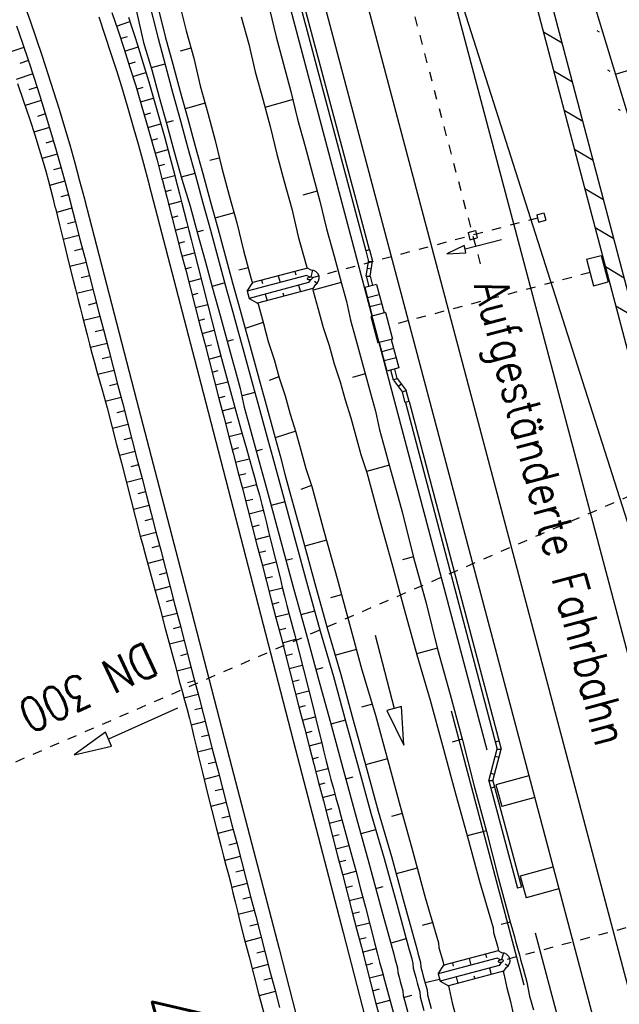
# Model space of a CAD drawing. Extents: x 447258 to 447844, y 441190 to 442763.
# Tile 55 of 123: x 447448 to 447480, y 441744 to 441796. Entities that reach past the tile are written whole.
import ezdxf

# ---------------------------------------------------------------- set-up
doc = ezdxf.new("R2010")
doc.units = 0
doc.header["$LTSCALE"] = 2
doc.header["$MEASUREMENT"] = 0
for name, pattern in [('ACAD_ISO03W100', [0.5, 0.25, -0.25]), ('ACAD_ISO10W100W', [0.5, 0.25, -0.25]), ('AUSGEZOGEN', [0]), ('STRICHLINIEX2', [0.5, 0.25, -0.25])]:
    doc.linetypes.add(name, pattern=pattern)
for name, color, linetype in [('207-GRENZL-BAB', 7, 'AUSGEZOGEN'), ('BOESCHG', 250, 'AUSGEZOGEN'), ('DB-Bahnachse', 7, 'CONTINUOUS'), ('DB-Bestand', 8, 'CONTINUOUS'), ('DB-Boeschungen', 15, 'CONTINUOUS'), ('DB-Gleisachsen', 7, 'CONTINUOUS'), ('DB-GRABEN', 15, 'AUSGEZOGEN'), ('DB-Ingenieurbauwerke', 15, 'CONTINUOUS'), ('DB-Kabelanlagen', 15, 'CONTINUOUS'), ('DB-LS-Wände', 15, 'CONTINUOUS'), ('DB-Wegboeschungen', 15, 'CONTINUOUS'), ('DB-Wege', 15, 'CONTINUOUS'), ('FBRTOP', 250, 'AUSGEZOGEN'), ('PFEILTOP', 200, 'AUSGEZOGEN'), ('Rinne', 200, 'CONTINUOUS')]:
    doc.layers.add(name, color=color, linetype=linetype)
doc.styles.add('ROMANS', font='romans.shx', dxfattribs={"width": 0.8})

msp = doc.modelspace()

# ---------------------------------------------------------------- hatches: boundary and pattern name
at = {"layer": 'PFEILTOP'}
h = msp.add_hatch(dxfattribs=at)
h.set_pattern_fill('_USER', color=256, scale=1.5, angle=45, style=0, pattern_type=0)
h.set_pattern_definition([(329.237, (447424.7137, 441994.7568), (0.7672323, 1.2889355), [])])
edge = h.paths.add_edge_path()
edge.add_line((447554.689, 441513.768), (447547.504, 441545.104))
edge.add_line((447547.504, 441545.104), (447537.107, 441587.415))
edge.add_line((447537.107, 441587.415), (447530.255, 441607.806))
edge.add_line((447530.255, 441607.806), (447521.935, 441632.16))
edge.add_line((447521.935, 441632.16), (447521.172, 441636.995))
edge.add_line((447521.172, 441636.995), (447519.605, 441643.372))
edge.add_line((447519.605, 441643.372), (447515.335, 441649.099))
edge.add_line((447515.335, 441649.099), (447507.515, 441678.184))
edge.add_line((447507.515, 441678.184), (447498.583, 441711.54))
edge.add_line((447498.583, 441711.54), (447488.289, 441750.317))
edge.add_line((447488.289, 441750.317), (447482.131, 441773.305))
edge.add_line((447482.131, 441773.305), (447471.266, 441814.433))
edge.add_line((447471.266, 441814.433), (447463.339, 441844.985))
edge.add_line((447463.339, 441844.985), (447457.856, 441865.942))
edge.add_line((447457.856, 441865.942), (447449.55, 441897.966))
edge.add_line((447449.55, 441897.966), (447433.166, 441961.446))
edge.add_line((447433.166, 441961.446), (447421.147, 442008.815))
edge.add_line((447421.147, 442008.815), (447419.891, 442013.788))
edge.add_line((447553.909, 441513.59), (447546.726, 441544.92))
edge.add_line((447546.726, 441544.92), (447536.339, 441587.191))
edge.add_line((447536.339, 441587.191), (447529.497, 441607.55))
edge.add_line((447529.497, 441607.55), (447521.155, 441631.966))
edge.add_line((447521.155, 441631.966), (447520.388, 441636.837))
edge.add_line((447520.388, 441636.837), (447518.867, 441643.024))
edge.add_line((447518.867, 441643.024), (447514.603, 441648.743))
edge.add_line((447514.603, 441648.743), (447506.743, 441677.976))
edge.add_line((447506.743, 441677.976), (447497.811, 441711.334))
edge.add_line((447497.811, 441711.334), (447487.517, 441750.111))
edge.add_line((447487.517, 441750.111), (447481.357, 441773.099))
edge.add_line((447481.357, 441773.099), (447470.492, 441814.231))
edge.add_line((447470.492, 441814.231), (447462.565, 441844.783))
edge.add_line((447462.565, 441844.783), (447457.082, 441865.74))
edge.add_line((447457.082, 441865.74), (447448.776, 441897.766))
edge.add_line((447448.776, 441897.766), (447432.39, 441961.248))
edge.add_line((447432.39, 441961.248), (447420.371, 442008.619))
edge.add_line((447420.371, 442008.619), (447419.067, 442013.783))

# ---------------------------------------------------------------- linework, layer by layer
at = {"layer": '207-GRENZL-BAB', "flags": 128}
msp.add_lwpolyline([(447493.832, 441725.814), (447469.349, 441802.561)], dxfattribs=at)
at = {"layer": 'BOESCHG'}
msp.add_line((447479.319, 441792.946), (447484.714, 441794.585), dxfattribs=at)
msp.add_lwpolyline([(447424.638, 442013.818), (447426.085, 442007.662), (447434.626, 441974.721), (447445.169, 441927.426), (447452.422, 441898.929), (447464.689, 441853.621), (447464.691, 441852.472), (447465.346, 441845.998), (447472.038, 441824.006), (447474.124, 441813.68), (447477.348, 441799.428), (447485.262, 441773.403), (447492.102, 441749.964), (447502.853, 441712.56), (447524.908, 441647.173), (447533.803, 441614.154), (447534.906, 441611.231)], dxfattribs=at)
msp.add_lwpolyline([(447437.454, 442013.898, 0.001777), (447439.043, 442004.927, 0.007779), (447453.577, 441931.116, 0.007471), (447471.048, 441854.752, 0.002832), (447481.942, 441811.277, 0.012461), (447484.72, 441801.475, 0.000038), (447488.695, 441788.673, 0.000002), (447491.941, 441778.223, 0.000011)], format="xyb", dxfattribs=at)
at = {"layer": 'DB-Bahnachse', "linetype": 'ACAD_ISO10W100W'}
msp.add_line((447456.163, 441843.336), (447472.258, 441782.569), dxfattribs=at)
at = {"layer": 'DB-Bestand', "linetype": 'STRICHLINIEX2'}
msp.add_line((447480.148, 441770.665), (447442.18, 441754.221), dxfattribs=at)
at = {"layer": 'DB-Bestand', "linetype": 'Continuous'}
for p, q in [((447456.145, 441759.41), (447452.5, 441757.764)), ((447452.335, 441758.128), (447450.677, 441756.941)), ((447452.5, 441757.764), (447452.335, 441758.128)), ((447450.677, 441756.941), (447452.665, 441757.399)), ((447452.665, 441757.399), (447452.5, 441757.764))]:
    msp.add_line(p, q, dxfattribs=at)
at = {"layer": 'DB-Boeschungen', "linetype": 'Continuous'}
for p, q in [((447461.016, 441796.385), (447461.363, 441794.925)), ((447459.521, 441795.976), (447459.916, 441794.529)), ((447461.363, 441794.925), (447461.759, 441793.478)), ((447459.916, 441794.529), (447460.264, 441793.069)), ((447461.759, 441793.478), (447462.155, 441792.032)), ((447460.264, 441793.069), (447460.66, 441791.623)), ((447462.155, 441792.032), (447462.503, 441790.572)), ((447460.66, 441791.623), (447461.056, 441790.176)), ((447462.274, 441791.598), (447460.779, 441791.189)), ((447461.056, 441790.176), (447461.403, 441788.716)), ((447462.503, 441790.572), (447462.898, 441789.125)), ((447462.898, 441789.125), (447463.294, 441787.678)), ((447461.403, 441788.716), (447461.799, 441787.269)), ((447463.294, 441787.678), (447463.69, 441786.231)), ((447461.799, 441787.269), (447462.195, 441785.822)), ((447463.545, 441786.762), (447462.773, 441786.551)), ((447463.69, 441786.231), (447464.038, 441784.771)), ((447462.195, 441785.822), (447462.543, 441784.362)), ((447464.038, 441784.771), (447464.434, 441783.324)), ((447462.543, 441784.362), (447462.939, 441782.915)), ((447462.939, 441782.915), (447463.003, 441782.68)), ((447464.434, 441783.324), (447464.83, 441781.877)), ((447464.816, 441781.926), (447463.321, 441781.517)), ((447464.83, 441781.877), (447465.093, 441780.913)), ((447463.299, 441781.6), (447463.335, 441781.468)), ((447463.335, 441781.468), (447463.598, 441780.504)), ((447465.093, 441780.913), (447465.309, 441779.935)), ((447463.598, 441780.504), (447463.862, 441779.539)), ((447465.309, 441779.935), (447465.573, 441778.971)), ((447463.862, 441779.539), (447464.174, 441778.588)), ((447465.573, 441778.971), (447465.837, 441778.006)), ((447464.174, 441778.588), (447464.438, 441777.623)), ((447464.438, 441777.623), (447464.75, 441776.672)), ((447465.837, 441778.006), (447466.101, 441777.042)), ((447464.75, 441776.672), (447465.014, 441775.708)), ((447466.088, 441777.09), (447465.412, 441776.905)), ((447466.101, 441777.042), (447466.365, 441776.077)), ((447466.365, 441776.077), (447466.629, 441775.112)), ((447465.014, 441775.708), (447465.327, 441774.756)), ((447466.629, 441775.112), (447466.844, 441774.135)), ((447465.327, 441774.756), (447465.59, 441773.792)), ((447466.844, 441774.135), (447467.108, 441773.17)), ((447465.59, 441773.792), (447465.854, 441772.827)), ((447467.108, 441773.17), (447467.372, 441772.206)), ((447465.854, 441772.827), (447466.166, 441771.876)), ((447467.359, 441772.254), (447466.153, 441771.924)), ((447467.372, 441772.206), (447468.032, 441769.794)), ((447466.166, 441771.876), (447466.826, 441769.464)), ((447466.826, 441769.464), (447467.486, 441767.053)), ((447468.032, 441769.794), (447468.643, 441767.37)), ((447468.63, 441767.418), (447468.052, 441767.26)), ((447468.643, 441767.37), (447469.303, 441764.958)), ((447467.486, 441767.053), (447468.146, 441764.642)), ((447468.146, 441764.642), (447468.806, 441762.23)), ((447469.303, 441764.958), (447469.915, 441762.534)), ((447469.902, 441762.582), (447468.792, 441762.278)), ((447469.915, 441762.534), (447470.575, 441760.122)), ((447468.806, 441762.23), (447469.514, 441759.832)), ((447470.575, 441760.122), (447471.234, 441757.711)), ((447469.514, 441759.832), (447470.173, 441757.421)), ((447470.173, 441757.421), (447470.833, 441755.009)), ((447471.221, 441757.759), (447470.691, 441757.614)), ((447471.234, 441757.711), (447471.846, 441755.286)), ((447471.846, 441755.286), (447472.506, 441752.875)), ((447470.833, 441755.009), (447471.493, 441752.598)), ((447472.492, 441752.923), (447471.48, 441752.646)), ((447472.506, 441752.875), (447473.117, 441750.451)), ((447471.493, 441752.598), (447472.153, 441750.187)), ((447472.153, 441750.187), (447472.861, 441747.788)), ((447473.117, 441750.451), (447473.777, 441748.039)), ((447473.764, 441748.087), (447473.281, 441747.955)), ((447473.777, 441748.039), (447473.843, 441747.798)), ((447472.861, 441747.788), (447472.878, 441747.534)), ((447472.878, 441747.534), (447472.944, 441747.293)), ((447473.843, 441747.798), (447473.909, 441747.557)), ((447473.909, 441747.557), (447473.975, 441747.316)), ((447472.944, 441747.293), (447473.01, 441747.052)), ((447473.01, 441747.052), (447473.076, 441746.811)), ((447473.975, 441747.316), (447474.041, 441747.075)), ((447474.041, 441747.075), (447474.107, 441746.833)), ((447473.076, 441746.811), (447473.142, 441746.57)), ((447473.142, 441746.57), (447473.148, 441746.55)), ((447474.107, 441746.833), (447474.173, 441746.592)), ((447474.173, 441746.592), (447474.239, 441746.351)), ((447474.239, 441746.351), (447474.305, 441746.11)), ((447474.305, 441746.11), (447474.371, 441745.869)), ((447474.371, 441745.869), (447474.437, 441745.628)), ((447473.389, 441745.479), (447473.424, 441745.351)), ((447473.424, 441745.351), (447473.574, 441744.614)), ((447474.437, 441745.628), (447474.635, 441744.904)), ((447474.635, 441744.904), (447474.784, 441744.168)), ((447473.574, 441744.614), (447473.772, 441743.891)), ((447473.772, 441743.891), (447473.921, 441743.154)), ((447474.784, 441744.168), (447474.982, 441743.444))]:
    msp.add_line(p, q, dxfattribs=at)
at = {"layer": 'DB-Gleisachsen', "linetype": 'Continuous'}
for p, q in [((447461.451, 441832.123), (447486.92, 441736.038)), ((447457.101, 441830.97), (447482.57, 441734.885))]:
    msp.add_line(p, q, dxfattribs=at)
at = {"layer": 'DB-GRABEN', "linetype": 'Continuous'}
for p, q in [((447456.068, 441797.416), (447456.614, 441795.233)), ((447454.573, 441797.007), (447455.119, 441794.824)), ((447454.959, 441797.113), (447455.505, 441794.929)), ((447453.85, 441796.809), (447454.347, 441794.613)), ((447455.119, 441794.824), (447455.515, 441793.377)), ((447455.505, 441794.929), (447455.9, 441793.482)), ((447456.614, 441795.233), (447457.01, 441793.786)), ((447454.347, 441794.613), (447454.791, 441793.179)), ((447456.864, 441794.316), (447456.286, 441794.158)), ((447457.01, 441793.786), (447457.357, 441792.326)), ((447455.488, 441793.473), (447454.765, 441793.275)), ((447455.515, 441793.377), (447455.91, 441791.93)), ((447455.9, 441793.482), (447456.296, 441792.036)), ((447454.791, 441793.179), (447455.187, 441791.732)), ((447457.357, 441792.326), (447457.753, 441790.879)), ((447455.187, 441791.732), (447455.583, 441790.285)), ((447455.91, 441791.93), (447456.306, 441790.483)), ((447456.296, 441792.036), (447456.692, 441790.589)), ((447457.608, 441791.41), (447456.547, 441791.119)), ((447457.753, 441790.879), (447458.149, 441789.432)), ((447455.556, 441790.382), (447455.942, 441790.487)), ((447455.583, 441790.285), (447455.979, 441788.838)), ((447456.306, 441790.483), (447456.702, 441789.036)), ((447456.692, 441790.589), (447457.088, 441789.142)), ((447457.088, 441789.142), (447457.484, 441787.695)), ((447458.149, 441789.432), (447458.497, 441787.972)), ((447455.979, 441788.838), (447456.375, 441787.392)), ((447456.702, 441789.036), (447457.098, 441787.59)), ((447458.351, 441788.503), (447457.869, 441788.371)), ((447457.072, 441787.686), (447456.348, 441787.488)), ((447457.098, 441787.59), (447457.494, 441786.143)), ((447457.484, 441787.695), (447457.88, 441786.248)), ((447458.497, 441787.972), (447458.892, 441786.525)), ((447456.375, 441787.392), (447456.819, 441785.958)), ((447458.892, 441786.525), (447459.288, 441785.079)), ((447456.819, 441785.958), (447457.215, 441784.511)), ((447457.494, 441786.143), (447457.89, 441784.696)), ((447457.88, 441786.248), (447458.276, 441784.801)), ((447459.143, 441785.609), (447458.13, 441785.332)), ((447459.288, 441785.079), (447459.636, 441783.619)), ((447457.188, 441784.608), (447457.526, 441784.7)), ((447457.215, 441784.511), (447457.61, 441783.064)), ((447457.89, 441784.696), (447458.286, 441783.249)), ((447458.276, 441784.801), (447458.671, 441783.355)), ((447458.671, 441783.355), (447459.067, 441781.908)), ((447459.636, 441783.619), (447460.032, 441782.172)), ((447457.61, 441783.064), (447458.006, 441781.618)), ((447458.286, 441783.249), (447458.681, 441781.802)), ((447459.887, 441782.702), (447459.404, 441782.57)), ((447463.02, 441782.685), (447460.142, 441781.922)), ((447462.357, 441782.509), (447462.404, 441782.335)), ((447463.216, 441782.581), (447463.02, 441782.685)), ((447463.302, 441782.571), (447463.199, 441782.223)), ((447458.655, 441781.899), (447457.98, 441781.714)), ((447458.681, 441781.802), (447459.077, 441780.355)), ((447459.067, 441781.908), (447459.463, 441780.461)), ((447462.976, 441782.301), (447459.841, 441781.47)), ((447459.841, 441781.47), (447460.137, 441781.921)), ((447463.082, 441781.915), (447459.947, 441781.084)), ((447460.032, 441782.172), (447460.111, 441781.881)), ((447460.597, 441782.042), (447460.644, 441781.869)), ((447461.482, 441782.277), (447461.577, 441781.93)), ((447463.14, 441782.215), (447462.976, 441782.301)), ((447463.18, 441782.07), (447463.082, 441781.915)), ((447463.43, 441781.792), (447463.311, 441781.603)), ((447463.392, 441781.993), (447463.541, 441781.889)), ((447458.006, 441781.618), (447458.402, 441780.171)), ((447459.841, 441781.47), (447459.947, 441781.084)), ((447463.311, 441781.603), (447460.39, 441780.829)), ((447460.797, 441781.309), (447460.892, 441780.962)), ((447461.73, 441781.37), (447461.777, 441781.197)), ((447462.557, 441781.776), (447462.652, 441781.429)), ((447459.947, 441781.084), (447460.39, 441780.829)), ((447460.399, 441780.831), (447460.428, 441780.725)), ((447459.077, 441780.355), (447459.341, 441779.391)), ((447459.463, 441780.461), (447459.727, 441779.496)), ((447460.428, 441780.725), (447460.692, 441779.76)), ((447458.402, 441780.171), (447458.666, 441779.206)), ((447460.678, 441779.809), (447459.727, 441779.496)), ((447460.692, 441779.76), (447460.955, 441778.796)), ((447458.666, 441779.206), (447458.93, 441778.242)), ((447459.341, 441779.391), (447459.605, 441778.426)), ((447459.727, 441779.496), (447459.991, 441778.532)), ((447458.772, 441778.82), (447459.109, 441778.913)), ((447460.955, 441778.796), (447461.268, 441777.844)), ((447458.93, 441778.242), (447459.194, 441777.277)), ((447459.605, 441778.426), (447459.869, 441777.462)), ((447459.991, 441778.532), (447460.255, 441777.567)), ((447461.268, 441777.844), (447461.532, 441776.88)), ((447459.194, 441777.277), (447459.458, 441776.313)), ((447459.869, 441777.462), (447460.133, 441776.497)), ((447460.255, 441777.567), (447460.519, 441776.603)), ((447460.519, 441776.603), (447460.783, 441775.638)), ((447461.518, 441776.928), (447461.001, 441776.735)), ((447461.532, 441776.88), (447461.844, 441775.929)), ((447459.458, 441776.313), (447459.673, 441775.335)), ((447460.238, 441776.111), (447459.563, 441775.927)), ((447460.133, 441776.497), (447460.397, 441775.533)), ((447460.783, 441775.638), (447461.047, 441774.674)), ((447461.844, 441775.929), (447462.108, 441774.964)), ((447459.673, 441775.335), (447459.937, 441774.37)), ((447460.397, 441775.533), (447460.661, 441774.568)), ((447460.661, 441774.568), (447460.925, 441773.604)), ((447461.047, 441774.674), (447461.31, 441773.709)), ((447462.108, 441774.964), (447462.42, 441774.013)), ((447459.937, 441774.37), (447460.201, 441773.406)), ((447462.358, 441774.048), (447461.31, 441773.709)), ((447462.42, 441774.013), (447462.684, 441773.048)), ((447460.925, 441773.604), (447461.189, 441772.639)), ((447461.31, 441773.709), (447461.574, 441772.745)), ((447460.201, 441773.406), (447460.465, 441772.441)), ((447460.307, 441773.02), (447460.644, 441773.112)), ((447462.684, 441773.048), (447462.948, 441772.084)), ((447460.465, 441772.441), (447460.729, 441771.477)), ((447461.189, 441772.639), (447461.452, 441771.675)), ((447461.574, 441772.745), (447461.838, 441771.78)), ((447462.948, 441772.084), (447463.26, 441771.132)), ((447460.729, 441771.477), (447460.993, 441770.512)), ((447461.452, 441771.675), (447461.716, 441770.71)), ((447461.838, 441771.78), (447462.102, 441770.816)), ((447463.246, 441771.18), (447462.681, 441770.974)), ((447463.26, 441771.132), (447463.919, 441768.721)), ((447460.993, 441770.512), (447461.653, 441768.101)), ((447461.716, 441770.71), (447462.376, 441768.299)), ((447462.102, 441770.816), (447462.762, 441768.404)), ((447461.822, 441770.324), (447461.099, 441770.126)), ((447462.376, 441768.299), (447463.036, 441765.887)), ((447462.762, 441768.404), (447463.422, 441765.993)), ((447464.038, 441768.287), (447462.881, 441767.97)), ((447463.919, 441768.721), (447464.592, 441766.261)), ((447461.653, 441768.101), (447462.312, 441765.689)), ((447461.89, 441767.233), (447462.228, 441767.325)), ((447464.592, 441766.261), (447465.252, 441763.85)), ((447462.312, 441765.689), (447462.972, 441763.278)), ((447463.036, 441765.887), (447463.696, 441763.476)), ((447463.422, 441765.993), (447464.081, 441763.581)), ((447464.83, 441765.393), (447464.251, 441765.235)), ((447463.405, 441764.537), (447462.682, 441764.339)), ((447464.081, 441763.581), (447464.789, 441761.183)), ((447465.252, 441763.85), (447465.912, 441761.439)), ((447462.972, 441763.278), (447463.632, 441760.867)), ((447463.696, 441763.476), (447464.404, 441761.078)), ((447466.61, 441763.259), (447467.619, 441759.388)), ((447465.622, 441762.5), (447464.464, 441762.183)), ((447463.474, 441761.445), (447463.86, 441761.551)), ((447464.404, 441761.078), (447465.063, 441758.666)), ((447464.789, 441761.183), (447465.449, 441758.772)), ((447465.912, 441761.439), (447466.62, 441759.04)), ((447463.632, 441760.867), (447464.292, 441758.455)), ((447466.462, 441759.619), (447465.883, 441759.461)), ((447468.006, 441759.489), (447467.619, 441759.388)), ((447468.124, 441757.453), (447468.006, 441759.489)), ((447466.62, 441759.04), (447467.28, 441756.629)), ((447467.619, 441759.388), (447467.232, 441759.287)), ((447467.232, 441759.287), (447468.124, 441757.453)), ((447465.037, 441758.763), (447464.265, 441758.552)), ((447464.292, 441758.455), (447464.952, 441756.044)), ((447465.063, 441758.666), (447465.723, 441756.255)), ((447465.449, 441758.772), (447466.109, 441756.361)), ((447467.253, 441756.725), (447466.096, 441756.409)), ((447466.109, 441756.361), (447466.769, 441753.949)), ((447467.28, 441756.629), (447467.939, 441754.218)), ((447464.952, 441756.044), (447465.611, 441753.632)), ((447465.057, 441755.658), (447465.443, 441755.764)), ((447465.723, 441756.255), (447466.383, 441753.844)), ((447467.939, 441754.218), (447468.599, 441751.806)), ((447466.383, 441753.844), (447467.091, 441751.445)), ((447466.769, 441753.949), (447467.477, 441751.551)), ((447468.045, 441753.832), (447467.466, 441753.673)), ((447465.611, 441753.632), (447466.271, 441751.221)), ((447466.62, 441752.975), (447465.849, 441752.764)), ((447468.599, 441751.806), (447469.259, 441749.395)), ((447466.271, 441751.221), (447466.931, 441748.81)), ((447467.091, 441751.445), (447467.751, 441749.034)), ((447467.477, 441751.551), (447468.15, 441749.091)), ((447468.837, 441750.938), (447467.727, 441750.635)), ((447466.641, 441749.871), (447467.026, 441749.976)), ((447467.751, 441749.034), (447468.411, 441746.623)), ((447468.15, 441749.091), (447468.81, 441746.68)), ((447469.259, 441749.395), (447469.967, 441746.997)), ((447466.931, 441748.81), (447467.591, 441746.398)), ((447469.677, 441748.058), (447469.098, 441747.899)), ((447468.252, 441747.201), (447467.432, 441746.977)), ((447469.967, 441746.997), (447469.985, 441746.742)), ((447467.591, 441746.398), (447467.657, 441746.157)), ((447468.411, 441746.623), (447468.476, 441746.382)), ((447468.476, 441746.382), (447468.542, 441746.14)), ((447468.81, 441746.68), (447468.875, 441746.439)), ((447468.875, 441746.439), (447468.941, 441746.198)), ((447469.985, 441746.742), (447470.051, 441746.501)), ((447470.051, 441746.501), (447470.117, 441746.26)), ((447473.117, 441746.566), (447470.239, 441745.803)), ((447472.454, 441746.39), (447472.501, 441746.217)), ((447473.313, 441746.463), (447473.117, 441746.566)), ((447473.399, 441746.452), (447473.296, 441746.104)), ((447467.657, 441746.157), (447467.723, 441745.916)), ((447467.723, 441745.916), (447467.789, 441745.675)), ((447468.542, 441746.14), (447468.608, 441745.899)), ((447468.608, 441745.899), (447468.626, 441745.645)), ((447468.941, 441746.198), (447469.007, 441745.957)), ((447469.007, 441745.957), (447469.025, 441745.702)), ((447473.073, 441746.182), (447469.938, 441745.351)), ((447470.117, 441746.26), (447470.183, 441746.019)), ((447470.183, 441746.019), (447470.249, 441745.778)), ((447470.694, 441745.924), (447470.741, 441745.75)), ((447471.579, 441746.158), (447471.674, 441745.811)), ((447473.237, 441746.096), (447473.073, 441746.182)), ((447473.276, 441745.951), (447473.179, 441745.796)), ((447473.489, 441745.875), (447473.638, 441745.77)), ((447467.789, 441745.675), (447467.806, 441745.421)), ((447467.806, 441745.421), (447467.872, 441745.179)), ((447468.626, 441745.645), (447468.692, 441745.404)), ((447468.692, 441745.404), (447468.758, 441745.163)), ((447469.025, 441745.702), (447469.091, 441745.461)), ((447469.091, 441745.461), (447469.157, 441745.22)), ((447469.938, 441745.351), (447470.234, 441745.802)), ((447469.938, 441745.351), (447470.044, 441744.965)), ((447473.179, 441745.796), (447470.044, 441744.965)), ((447473.408, 441745.485), (447470.487, 441744.71)), ((447472.654, 441745.657), (447472.749, 441745.31)), ((447473.527, 441745.674), (447473.408, 441745.485)), ((447467.872, 441745.179), (447467.938, 441744.938)), ((447467.938, 441744.938), (447468.004, 441744.697)), ((447468.758, 441745.163), (447468.837, 441744.873)), ((447468.837, 441744.873), (447468.903, 441744.632)), ((447469.157, 441745.22), (447469.223, 441744.979)), ((447469.223, 441744.979), (447469.289, 441744.738)), ((447470.018, 441745.057), (447469.25, 441744.882)), ((447470.044, 441744.965), (447470.487, 441744.71)), ((447470.894, 441745.191), (447470.989, 441744.843)), ((447471.827, 441745.252), (447471.874, 441745.078)), ((447468.004, 441744.697), (447468.07, 441744.456)), ((447468.07, 441744.456), (447468.088, 441744.202)), ((447468.903, 441744.632), (447468.969, 441744.391)), ((447468.969, 441744.391), (447468.987, 441744.137)), ((447469.289, 441744.738), (447469.355, 441744.497)), ((447469.355, 441744.497), (447469.373, 441744.242)), ((447470.489, 441744.711), (447470.53, 441744.559)), ((447470.53, 441744.559), (447470.68, 441743.822)), ((447468.088, 441744.202), (447468.154, 441743.961)), ((447468.114, 441744.105), (447468.548, 441744.224)), ((447468.154, 441743.961), (447468.352, 441743.237)), ((447468.987, 441744.137), (447469.185, 441743.413)), ((447469.373, 441744.242), (447469.571, 441743.519)), ((447470.68, 441743.822), (447470.878, 441743.099))]:
    msp.add_line(p, q, dxfattribs=at)
for centre in [(447463.16, 441782.142), (447473.257, 441746.024)]:
    msp.add_ellipse(centre, major_axis=(0.477, 0.131), ratio=0.878803, start_param=-1.223517, end_param=1.219229, dxfattribs=at)
at = {"layer": 'DB-Ingenieurbauwerke', "linetype": 'Continuous'}
for p, q in [((447454.334, 441832.823), (447480.11, 441735.578)), ((447475.155, 441785.502), (447475.542, 441785.602)), ((447475.155, 441785.502), (447475.255, 441785.115)), ((447475.542, 441785.602), (447475.642, 441785.214)), ((447475.255, 441785.115), (447475.642, 441785.214)), ((447471.523, 441784.568), (447471.911, 441784.667)), ((447471.523, 441784.568), (447471.623, 441784.18)), ((447471.911, 441784.667), (447472.01, 441784.28)), ((447471.315, 441783.878), (447470.395, 441783.437)), ((447471.364, 441783.684), (447471.315, 441783.878)), ((447473.302, 441784.179), (447471.364, 441783.684)), ((447471.623, 441784.18), (447472.01, 441784.28)), ((447470.395, 441783.437), (447471.414, 441783.491)), ((447471.414, 441783.491), (447471.364, 441783.684)), ((447474.737, 441755.83), (447473.001, 441755.355)), ((447473.001, 441755.355), (447473.318, 441754.198)), ((447475.054, 441754.673), (447473.318, 441754.198)), ((447476.017, 441750.997), (447474.281, 441750.522)), ((447474.281, 441750.522), (447474.598, 441749.365)), ((447476.334, 441749.84), (447474.598, 441749.365))]:
    msp.add_line(p, q, dxfattribs=at)
at = {"layer": 'DB-Ingenieurbauwerke', "linetype": 'ACAD_ISO03W100'}
for p, q in [((447475.198, 441785.333), (447463.29, 441782.177)), ((447486.643, 441749.572), (447473.387, 441746.058))]:
    msp.add_line(p, q, dxfattribs=at)
at = {"layer": 'DB-Ingenieurbauwerke', "linetype": 'Continuous'}
msp.add_ellipse((447463.16, 441782.142), major_axis=(0.13, 0.035), ratio=0.555556, dxfattribs=at)
msp.add_ellipse((447473.257, 441746.024), major_axis=(0.13, 0.035), ratio=0.555556, start_param=0, end_param=6.283185, dxfattribs=at)
at = {"layer": 'DB-Kabelanlagen', "linetype": 'Continuous'}
for p, q in [((447459.404, 441808.71), (447466.111, 441783.592)), ((447466.314, 441783.645), (447459.599, 441808.823)), ((447466.314, 441783.645), (447466.111, 441783.592)), ((447466.111, 441783.592), (447466.257, 441783.042)), ((447466.314, 441783.645), (447466.472, 441783.052)), ((447477.794, 441783.151), (447478.567, 441783.356)), ((447478.567, 441783.356), (447478.939, 441781.954)), ((447466.125, 441782.252), (447466.257, 441783.042)), ((447466.257, 441783.042), (447466.472, 441783.052)), ((447466.34, 441782.262), (447466.472, 441783.052)), ((447477.794, 441783.151), (447478.165, 441781.749)), ((447466.402, 441782.635), (447466.195, 441782.669)), ((447466.685, 441781.819), (447466.056, 441781.653)), ((447466.125, 441782.252), (447466.34, 441782.262)), ((447466.125, 441782.252), (447466.269, 441781.709)), ((447466.34, 441782.262), (447466.472, 441781.763)), ((447466.685, 441781.819), (447467.084, 441780.311)), ((447478.165, 441781.749), (447478.939, 441781.954)), ((447466.056, 441781.653), (447466.456, 441780.145)), ((447466.828, 441781.278), (447466.2, 441781.111)), ((447466.956, 441780.795), (447466.328, 441780.628)), ((447467.157, 441780.331), (447466.384, 441780.126)), ((447467.157, 441780.331), (447467.528, 441778.929)), ((447466.384, 441780.126), (447466.755, 441778.724)), ((447467.528, 441778.929), (447466.755, 441778.724)), ((447466.828, 441778.743), (447467.228, 441777.235)), ((447467.456, 441778.91), (447467.856, 441777.402)), ((447467.584, 441778.427), (447466.956, 441778.26)), ((447467.712, 441777.943), (447467.084, 441777.777)), ((447467.856, 441777.402), (447467.228, 441777.235)), ((447467.583, 441776.753), (447467.44, 441777.292)), ((447467.776, 441776.846), (447467.643, 441777.346)), ((447467.776, 441776.846), (447467.583, 441776.753)), ((447467.583, 441776.753), (447468.056, 441776.119)), ((447467.776, 441776.846), (447468.249, 441776.212)), ((447468, 441776.546), (447467.832, 441776.42)), ((447468.249, 441776.212), (447468.056, 441776.119)), ((447468.202, 441775.57), (447468.056, 441776.119)), ((447468.405, 441775.624), (447468.249, 441776.212)), ((447468.404, 441775.624), (447468.201, 441775.57)), ((447468.206, 441775.572), (447473.064, 441757.243)), ((447468.409, 441775.625), (447473.281, 441757.244)), ((447472.962, 441757.629), (447473.159, 441757.683)), ((447472.622, 441755.565), (447473.063, 441757.248)), ((447472.839, 441755.566), (447473.279, 441757.244)), ((447472.961, 441756.86), (447473.165, 441756.807)), ((447473.062, 441757.243), (447473.279, 441757.244)), ((447472.927, 441755.902), (447472.724, 441755.955)), ((447472.839, 441755.566), (447472.622, 441755.565)), ((447472.622, 441755.565), (447474.142, 441749.879)), ((447472.931, 441755.232), (447472.728, 441755.177)), ((447472.839, 441755.566), (447474.344, 441749.933)), ((447474.344, 441749.933), (447474.142, 441749.879))]:
    msp.add_line(p, q, dxfattribs=at)
at = {"layer": 'DB-Kabelanlagen', "linetype": 'STRICHLINIEX2'}
msp.add_line((447477.98, 441782.45), (447467.332, 441779.628), dxfattribs=at)
at = {"layer": 'DB-LS-Wände', "linetype": 'Continuous'}
for p, q in [((447461.13, 441800.158), (447472.519, 441757.193)), ((447470.624, 441759.267), (447474.468, 441744.767)), ((447475.081, 441747.527), (447478.703, 441733.86))]:
    msp.add_line(p, q, dxfattribs=at)
at = {"layer": 'DB-Wegboeschungen', "linetype": 'Continuous'}
for p, q in [((447452.681, 441796.204), (447453.007, 441795.237)), ((447453.557, 441795.961), (447453.719, 441795.474)), ((447447.629, 441795.51), (447447.95, 441794.585)), ((447452.921, 441795.492), (447453.634, 441795.732)), ((447453.719, 441795.474), (447453.877, 441794.985)), ((447453.007, 441795.237), (447453.326, 441794.267)), ((447453.142, 441794.825), (447453.498, 441794.943)), ((447453.877, 441794.985), (447454.032, 441794.496)), ((447448.025, 441794.364), (447447.114, 441794.055)), ((447447.95, 441794.585), (447448.263, 441793.657)), ((447453.361, 441794.157), (447454.066, 441794.387)), ((447454.032, 441794.496), (447454.335, 441793.514)), ((447453.326, 441794.267), (447453.636, 441793.294)), ((447448.262, 441793.663), (447447.815, 441793.513)), ((447448.263, 441793.657), (447448.569, 441792.727)), ((447453.574, 441793.488), (447453.924, 441793.6)), ((447453.636, 441793.294), (447453.938, 441792.319)), ((447454.335, 441793.514), (447454.633, 441792.531)), ((447448.493, 441792.959), (447447.613, 441792.67)), ((447453.783, 441792.819), (447454.481, 441793.035)), ((447447.692, 441792.443), (447448.006, 441791.524)), ((447448.72, 441792.253), (447448.286, 441792.114)), ((447448.569, 441792.727), (447448.867, 441791.794)), ((447453.938, 441792.319), (447454.232, 441791.342)), ((447453.99, 441792.149), (447454.337, 441792.253)), ((447454.633, 441792.531), (447454.923, 441791.546)), ((447448.867, 441791.794), (447449.156, 441790.859)), ((447448.006, 441791.524), (447448.312, 441790.601)), ((447448.944, 441791.545), (447448.087, 441791.281)), ((447454.192, 441791.476), (447454.884, 441791.679)), ((447454.232, 441791.342), (447454.518, 441790.362)), ((447454.923, 441791.546), (447455.205, 441790.559)), ((447449.163, 441790.838), (447448.741, 441790.71)), ((447449.156, 441790.859), (447449.438, 441789.921)), ((447454.39, 441790.802), (447454.735, 441790.901)), ((447448.312, 441790.601), (447448.611, 441789.676)), ((447449.376, 441790.129), (447448.545, 441789.881)), ((447454.518, 441790.362), (447454.796, 441789.38)), ((447454.585, 441790.127), (447455.272, 441790.321)), ((447455.205, 441790.559), (447455.48, 441789.57)), ((447448.611, 441789.676), (447448.757, 441789.212)), ((447449.438, 441789.921), (447449.713, 441788.981)), ((447448.757, 441789.212), (447448.901, 441788.748)), ((447449.585, 441789.419), (447449.176, 441789.299)), ((447454.776, 441789.451), (447455.118, 441789.545)), ((447454.796, 441789.38), (447455.066, 441788.395)), ((447455.48, 441789.57), (447455.746, 441788.578)), ((447448.901, 441788.748), (447449.045, 441788.284)), ((447449.791, 441788.706), (447448.985, 441788.478)), ((447449.713, 441788.981), (447449.979, 441788.039)), ((447454.963, 441788.773), (447455.645, 441788.958)), ((447455.746, 441788.578), (447456.005, 441787.585)), ((447449.045, 441788.284), (447449.182, 441787.817)), ((447455.066, 441788.395), (447455.327, 441787.408)), ((447455.146, 441788.095), (447455.486, 441788.185)), ((447449.182, 441787.817), (447449.308, 441787.348)), ((447449.992, 441787.994), (447449.593, 441787.883)), ((447449.979, 441788.039), (447450.238, 441787.095)), ((447455.325, 441787.415), (447456.003, 441787.592)), ((447456.005, 441787.585), (447456.028, 441787.494)), ((447449.308, 441787.348), (447449.429, 441786.877)), ((447450.188, 441787.278), (447449.382, 441787.063)), ((447450.238, 441787.095), (447450.488, 441786.148)), ((447455.327, 441787.408), (447455.35, 441787.318)), ((447455.35, 441787.318), (447455.579, 441786.438)), ((447456.028, 441787.494), (447456.252, 441786.613)), ((447449.429, 441786.877), (447449.549, 441786.406)), ((447450.38, 441786.563), (447449.971, 441786.456)), ((447455.502, 441786.734), (447455.84, 441786.821)), ((447456.252, 441786.613), (447456.375, 441786.129)), ((447449.549, 441786.406), (447449.668, 441785.935)), ((447450.488, 441786.148), (447450.511, 441786.062)), ((447450.511, 441786.062), (447450.739, 441785.182)), ((447455.579, 441786.438), (447455.83, 441785.471)), ((447455.679, 441786.052), (447456.35, 441786.226)), ((447456.375, 441786.129), (447456.499, 441785.644)), ((447449.668, 441785.935), (447449.689, 441785.849)), ((447449.689, 441785.849), (447449.908, 441784.966)), ((447450.567, 441785.847), (447449.742, 441785.635)), ((447455.83, 441785.471), (447456.081, 441784.503)), ((447455.856, 441785.37), (447456.191, 441785.457)), ((447456.499, 441785.644), (447456.627, 441785.161)), ((447449.908, 441784.966), (447450.148, 441783.995)), ((447450.752, 441785.132), (447450.336, 441785.026)), ((447450.739, 441785.182), (447450.991, 441784.214)), ((447456.627, 441785.161), (447456.754, 441784.677)), ((447450.938, 441784.418), (447450.097, 441784.202)), ((447456.033, 441784.688), (447456.705, 441784.862)), ((447456.081, 441784.503), (447456.333, 441783.535)), ((447456.754, 441784.677), (447456.878, 441784.193)), ((447450.148, 441783.995), (447450.388, 441783.025)), ((447450.991, 441784.214), (447451.242, 441783.246)), ((447456.21, 441784.006), (447456.546, 441784.093)), ((447456.878, 441784.193), (447457.001, 441783.708)), ((447451.123, 441783.704), (447450.699, 441783.595)), ((447456.333, 441783.535), (447456.584, 441782.567)), ((447456.387, 441783.324), (447457.054, 441783.497)), ((447457.001, 441783.708), (447457.248, 441782.739)), ((447450.388, 441783.025), (447450.629, 441782.054)), ((447451.309, 441782.989), (447450.452, 441782.77)), ((447451.242, 441783.246), (447451.493, 441782.278)), ((447456.564, 441782.642), (447456.896, 441782.728)), ((447456.584, 441782.567), (447456.835, 441781.599)), ((447457.248, 441782.739), (447457.494, 441781.77)), ((447450.629, 441782.054), (447450.748, 441781.568)), ((447451.494, 441782.275), (447451.061, 441782.164)), ((447451.493, 441782.278), (447451.744, 441781.31)), ((447456.741, 441781.96), (447457.402, 441782.132)), ((447450.748, 441781.568), (447450.869, 441781.083)), ((447451.679, 441781.56), (447450.806, 441781.336)), ((447451.744, 441781.31), (447451.996, 441780.343)), ((447456.835, 441781.599), (447457.086, 441780.631)), ((447456.918, 441781.278), (447457.247, 441781.364)), ((447457.494, 441781.77), (447457.741, 441780.801)), ((447450.869, 441781.083), (447450.993, 441780.599)), ((447451.865, 441780.846), (447451.426, 441780.733)), ((447457.095, 441780.596), (447457.75, 441780.766)), ((447457.741, 441780.801), (447457.988, 441779.832)), ((447450.993, 441780.599), (447451.118, 441780.115)), ((447451.996, 441780.343), (447452.247, 441779.375)), ((447457.086, 441780.631), (447457.338, 441779.663)), ((447451.118, 441780.115), (447451.369, 441779.147)), ((447452.05, 441780.131), (447451.172, 441779.907)), ((447457.272, 441779.914), (447457.598, 441779.999)), ((447457.988, 441779.832), (447458.235, 441778.863)), ((447452.236, 441779.417), (447451.797, 441779.305)), ((447452.247, 441779.375), (447452.498, 441778.407)), ((447457.338, 441779.663), (447457.589, 441778.695)), ((447457.45, 441779.232), (447458.098, 441779.401)), ((447451.369, 441779.147), (447451.494, 441778.663)), ((447452.421, 441778.703), (447451.542, 441778.477)), ((447457.589, 441778.695), (447457.84, 441777.727)), ((447458.235, 441778.863), (447458.484, 441777.894)), ((447451.494, 441778.663), (447451.621, 441778.179)), ((447451.621, 441778.179), (447451.755, 441777.697)), ((447452.498, 441778.407), (447452.749, 441777.439)), ((447457.627, 441778.55), (447457.949, 441778.634)), ((447451.755, 441777.697), (447451.89, 441777.216)), ((447452.607, 441777.988), (447452.171, 441777.877)), ((447457.804, 441777.868), (447458.447, 441778.036)), ((447457.84, 441777.727), (447458.091, 441776.759)), ((447458.484, 441777.894), (447458.739, 441776.927)), ((447451.89, 441777.216), (447452.158, 441776.252)), ((447452.792, 441777.274), (447451.936, 441777.054)), ((447452.749, 441777.439), (447453.001, 441776.471)), ((447457.981, 441777.186), (447458.303, 441777.27)), ((447458.091, 441776.759), (447458.343, 441775.791)), ((447458.158, 441776.504), (447458.807, 441776.673)), ((447458.739, 441776.927), (447459.001, 441775.962)), ((447452.158, 441776.252), (447452.421, 441775.287)), ((447452.978, 441776.559), (447452.555, 441776.451)), ((447453.001, 441776.471), (447453.252, 441775.503)), ((447453.163, 441775.845), (447452.328, 441775.631)), ((447458.335, 441775.822), (447458.664, 441775.908)), ((447458.343, 441775.791), (447458.594, 441774.823)), ((447459.001, 441775.962), (447459.27, 441774.999)), ((447452.421, 441775.287), (447452.68, 441774.321)), ((447453.349, 441775.13), (447452.935, 441775.024)), ((447453.252, 441775.503), (447453.503, 441774.535)), ((447458.512, 441775.141), (447459.181, 441775.315)), ((447453.503, 441774.535), (447453.754, 441773.567)), ((447458.594, 441774.823), (447458.845, 441773.855)), ((447458.689, 441774.459), (447459.03, 441774.547)), ((447459.27, 441774.999), (447459.541, 441774.036)), ((447452.68, 441774.321), (447452.931, 441773.353)), ((447453.534, 441774.416), (447452.71, 441774.205)), ((447459.541, 441774.036), (447459.812, 441773.073)), ((447453.719, 441773.702), (447453.308, 441773.596)), ((447453.754, 441773.567), (447454.006, 441772.599)), ((447458.845, 441773.855), (447459.096, 441772.888)), ((447458.866, 441773.777), (447459.563, 441773.958)), ((447452.931, 441773.353), (447453.18, 441772.385)), ((447453.905, 441772.987), (447453.08, 441772.776)), ((447459.043, 441773.095), (447459.398, 441773.187)), ((447459.812, 441773.073), (447460.083, 441772.11)), ((447454.006, 441772.599), (447454.257, 441771.631)), ((447459.096, 441772.888), (447459.348, 441771.92)), ((447459.22, 441772.413), (447459.944, 441772.601)), ((447453.18, 441772.385), (447453.429, 441771.416)), ((447454.09, 441772.273), (447453.677, 441772.167)), ((447459.348, 441771.92), (447459.599, 441770.952)), ((447460.083, 441772.11), (447460.219, 441771.629)), ((447453.429, 441771.416), (447453.678, 441770.448)), ((447454.276, 441771.558), (447453.447, 441771.346)), ((447454.257, 441771.631), (447454.508, 441770.663)), ((447459.397, 441771.731), (447459.766, 441771.827)), ((447460.219, 441771.629), (447460.354, 441771.148)), ((447459.574, 441771.049), (447460.327, 441771.245)), ((447459.599, 441770.952), (447459.85, 441769.984)), ((447460.354, 441771.148), (447460.486, 441770.665)), ((447453.678, 441770.448), (447453.927, 441769.479)), ((447454.461, 441770.844), (447454.046, 441770.738)), ((447454.508, 441770.663), (447454.759, 441769.695)), ((447459.751, 441770.367), (447460.132, 441770.466)), ((447460.486, 441770.665), (447460.613, 441770.182)), ((447454.647, 441770.13), (447453.814, 441769.916)), ((447459.85, 441769.984), (447460.102, 441769.016)), ((447459.928, 441769.685), (447460.688, 441769.883)), ((447460.613, 441770.182), (447460.735, 441769.697)), ((447453.927, 441769.479), (447454.181, 441768.512)), ((447454.832, 441769.415), (447454.415, 441769.308)), ((447454.759, 441769.695), (447455.011, 441768.728)), ((447460.735, 441769.697), (447460.853, 441769.211)), ((447460.102, 441769.016), (447460.353, 441768.048)), ((447460.105, 441769.003), (447460.481, 441769.101)), ((447460.853, 441769.211), (447460.973, 441768.726)), ((447454.181, 441768.512), (447454.311, 441768.029)), ((447455.018, 441768.701), (447454.187, 441768.488)), ((447455.011, 441768.728), (447455.262, 441767.76)), ((447460.282, 441768.321), (447461.026, 441768.515)), ((447460.973, 441768.726), (447461.094, 441768.24)), ((447454.311, 441768.029), (447454.444, 441767.547)), ((447455.203, 441767.986), (447454.792, 441767.881)), ((447455.262, 441767.76), (447455.513, 441766.792)), ((447460.353, 441768.048), (447460.604, 441767.08)), ((447460.459, 441767.639), (447460.827, 441767.735)), ((447461.094, 441768.24), (447461.334, 441767.269)), ((447454.444, 441767.547), (447454.707, 441766.582)), ((447455.389, 441767.272), (447454.576, 441767.064)), ((447461.334, 441767.269), (447461.574, 441766.299)), ((447455.513, 441766.792), (447455.764, 441765.824)), ((447460.604, 441767.08), (447460.855, 441766.112)), ((447460.636, 441766.957), (447461.364, 441767.147)), ((447454.707, 441766.582), (447454.967, 441765.617)), ((447455.574, 441766.557), (447455.172, 441766.454)), ((447460.813, 441766.275), (447461.173, 441766.369)), ((447461.574, 441766.299), (447461.694, 441765.813)), ((447455.759, 441765.843), (447454.961, 441765.638)), ((447455.764, 441765.824), (447456.016, 441764.856)), ((447460.855, 441766.112), (447461.107, 441765.144)), ((447460.99, 441765.593), (447461.703, 441765.779)), ((447461.694, 441765.813), (447461.816, 441765.328)), ((447454.967, 441765.617), (447455.226, 441764.651)), ((447455.945, 441765.129), (447455.549, 441765.027)), ((447461.107, 441765.144), (447461.358, 441764.176)), ((447461.816, 441765.328), (447461.94, 441764.844)), ((447455.226, 441764.651), (447455.485, 441763.685)), ((447456.016, 441764.856), (447456.267, 441763.888)), ((447461.167, 441764.912), (447461.521, 441765.004)), ((447461.94, 441764.844), (447462.065, 441764.36)), ((447456.13, 441764.414), (447455.343, 441764.212)), ((447461.344, 441764.23), (447462.051, 441764.414)), ((447461.358, 441764.176), (447461.609, 441763.208)), ((447462.065, 441764.36), (447462.315, 441763.392)), ((447455.485, 441763.685), (447455.744, 441762.719)), ((447456.316, 441763.7), (447455.925, 441763.6)), ((447456.267, 441763.888), (447456.518, 441762.92)), ((447461.521, 441763.548), (447461.874, 441763.639)), ((447461.609, 441763.208), (447461.86, 441762.24)), ((447461.698, 441762.866), (447462.403, 441763.049)), ((447462.315, 441763.392), (447462.564, 441762.423)), ((447456.501, 441762.985), (447455.726, 441762.787)), ((447455.744, 441762.719), (447456.003, 441761.753)), ((447456.518, 441762.92), (447456.77, 441761.952)), ((447456.687, 441762.271), (447456.302, 441762.172)), ((447461.86, 441762.24), (447462.112, 441761.273)), ((447461.875, 441762.184), (447462.227, 441762.275)), ((447462.564, 441762.423), (447462.813, 441761.455)), ((447456.003, 441761.753), (447456.262, 441760.787)), ((447456.872, 441761.556), (447456.108, 441761.361)), ((447456.77, 441761.952), (447457.021, 441760.984)), ((447462.052, 441761.502), (447462.754, 441761.684)), ((447457.021, 441760.984), (447457.272, 441760.016)), ((447462.112, 441761.273), (447462.363, 441760.305)), ((447462.813, 441761.455), (447463.059, 441760.485)), ((447456.262, 441760.787), (447456.392, 441760.304)), ((447457.058, 441760.842), (447456.678, 441760.745)), ((447462.229, 441760.82), (447462.579, 441760.911)), ((447463.059, 441760.485), (447463.303, 441759.516)), ((447456.392, 441760.304), (447456.524, 441759.822)), ((447457.243, 441760.128), (447456.493, 441759.935)), ((447457.272, 441760.016), (447457.523, 441759.048)), ((447462.363, 441760.305), (447462.614, 441759.337)), ((447462.406, 441760.138), (447463.101, 441760.319)), ((447456.524, 441759.822), (447456.659, 441759.34)), ((447457.429, 441759.413), (447457.06, 441759.319)), ((447462.583, 441759.456), (447462.928, 441759.546)), ((447463.303, 441759.516), (447463.544, 441758.545)), ((447456.659, 441759.34), (447456.788, 441758.857)), ((447457.523, 441759.048), (447457.775, 441758.08)), ((447462.614, 441759.337), (447462.865, 441758.369)), ((447462.76, 441758.774), (447463.443, 441758.952)), ((447456.788, 441758.857), (447456.905, 441758.371)), ((447457.614, 441758.699), (447456.873, 441758.509)), ((447456.905, 441758.371), (447457.018, 441757.884)), ((447462.865, 441758.369), (447463.117, 441757.401)), ((447463.544, 441758.545), (447463.782, 441757.574)), ((447457.018, 441757.884), (447457.133, 441757.397)), ((447457.799, 441757.984), (447457.42, 441757.887)), ((447457.775, 441758.08), (447458.026, 441757.112)), ((447462.937, 441758.092), (447463.275, 441758.18)), ((447457.133, 441757.397), (447457.251, 441756.911)), ((447463.114, 441757.41), (447463.779, 441757.583)), ((447463.117, 441757.401), (447463.368, 441756.433)), ((447463.782, 441757.574), (447463.899, 441757.087)), ((447457.985, 441757.27), (447457.212, 441757.072)), ((447457.251, 441756.911), (447457.487, 441755.939)), ((447458.026, 441757.112), (447458.277, 441756.145)), ((447463.291, 441756.728), (447463.618, 441756.813)), ((447463.899, 441757.087), (447464.017, 441756.601)), ((447458.17, 441756.556), (447457.778, 441756.455)), ((447463.368, 441756.433), (447463.619, 441755.465)), ((447464.017, 441756.601), (447464.138, 441756.116)), ((447457.487, 441755.939), (447457.726, 441754.968)), ((447458.356, 441755.841), (447457.561, 441755.637)), ((447458.277, 441756.145), (447458.528, 441755.177)), ((447463.468, 441756.046), (447464.113, 441756.214)), ((447464.138, 441756.116), (447464.264, 441755.632)), ((447463.619, 441755.465), (447463.87, 441754.497)), ((447463.645, 441755.364), (447463.968, 441755.448)), ((447464.264, 441755.632), (447464.396, 441755.15)), ((447457.726, 441754.968), (447457.968, 441753.998)), ((447458.541, 441755.127), (447458.14, 441755.024)), ((447458.528, 441755.177), (447458.78, 441754.209)), ((447463.822, 441754.682), (447464.48, 441754.854)), ((447464.396, 441755.15), (447464.532, 441754.669)), ((447458.727, 441754.412), (447457.917, 441754.205)), ((447458.78, 441754.209), (447459.031, 441753.241)), ((447463.87, 441754.497), (447464.122, 441753.529)), ((447464.532, 441754.669), (447464.666, 441754.187)), ((447464.666, 441754.187), (447464.798, 441753.705)), ((447457.968, 441753.998), (447458.213, 441753.029)), ((447458.912, 441753.698), (447458.504, 441753.593)), ((447463.999, 441754.001), (447464.334, 441754.088)), ((447464.798, 441753.705), (447465.061, 441752.74)), ((447459.031, 441753.241), (447459.282, 441752.273)), ((447464.122, 441753.529), (447464.373, 441752.561)), ((447464.176, 441753.319), (447464.855, 441753.495)), ((447458.213, 441753.029), (447458.461, 441752.06)), ((447459.098, 441752.983), (447458.279, 441752.774)), ((447464.353, 441752.637), (447464.697, 441752.726)), ((447465.061, 441752.74), (447465.321, 441751.774)), ((447459.283, 441752.269), (447458.872, 441752.164)), ((447459.282, 441752.273), (447459.533, 441751.305)), ((447464.373, 441752.561), (447464.624, 441751.593)), ((447464.53, 441751.955), (447465.224, 441752.135)), ((447458.461, 441752.06), (447458.586, 441751.576)), ((447464.624, 441751.593), (447464.875, 441750.625)), ((447465.321, 441751.774), (447465.58, 441750.808)), ((447458.586, 441751.576), (447458.713, 441751.092)), ((447459.469, 441751.555), (447458.646, 441751.344)), ((447458.713, 441751.092), (447458.841, 441750.609)), ((447459.533, 441751.305), (447459.785, 441750.337)), ((447464.707, 441751.273), (447465.057, 441751.364)), ((447458.841, 441750.609), (447458.967, 441750.125)), ((447459.654, 441750.84), (447459.245, 441750.735)), ((447464.875, 441750.625), (447465.127, 441749.657)), ((447464.884, 441750.591), (447465.589, 441750.774)), ((447465.58, 441750.808), (447465.838, 441749.842)), ((447458.967, 441750.125), (447459.083, 441749.638)), ((447459.839, 441750.126), (447459.018, 441749.915)), ((447459.785, 441750.337), (447460.036, 441749.369)), ((447459.083, 441749.638), (447459.198, 441749.151)), ((447465.061, 441749.909), (447465.416, 441750.001)), ((447465.127, 441749.657), (447465.378, 441748.69)), ((447465.838, 441749.842), (447466.093, 441748.875)), ((447459.198, 441749.151), (447459.317, 441748.666)), ((447460.025, 441749.411), (447459.606, 441749.304)), ((447460.036, 441749.369), (447460.287, 441748.401)), ((447465.238, 441749.227), (447465.951, 441749.412)), ((447459.317, 441748.666), (447459.439, 441748.181)), ((447460.21, 441748.697), (447459.364, 441748.48)), ((447465.378, 441748.69), (447465.629, 441747.722)), ((447465.416, 441748.545), (447465.773, 441748.638)), ((447466.093, 441748.875), (447466.345, 441747.907)), ((447459.439, 441748.181), (447459.686, 441747.212)), ((447460.396, 441747.982), (447459.971, 441747.873)), ((447460.287, 441748.401), (447460.538, 441747.433)), ((447465.593, 441747.863), (447466.308, 441748.049)), ((447460.538, 441747.433), (447460.79, 441746.465)), ((447465.629, 441747.722), (447465.881, 441746.754)), ((447466.345, 441747.907), (447466.595, 441746.939)), ((447459.686, 441747.212), (447459.936, 441746.244)), ((447460.581, 441747.268), (447459.728, 441747.049)), ((447465.77, 441747.181), (447466.127, 441747.274)), ((447466.595, 441746.939), (447466.72, 441746.455)), ((447460.767, 441746.554), (447460.34, 441746.444)), ((447460.79, 441746.465), (447461.041, 441745.497)), ((447465.881, 441746.754), (447466.132, 441745.786)), ((447465.947, 441746.499), (447466.66, 441746.685)), ((447466.72, 441746.455), (447466.847, 441745.971)), ((447459.936, 441746.244), (447460.189, 441745.276)), ((447466.124, 441745.817), (447466.481, 441745.91)), ((447466.847, 441745.971), (447466.976, 441745.488)), ((447460.952, 441745.839), (447460.099, 441745.621)), ((447461.041, 441745.497), (447461.292, 441744.53)), ((447466.132, 441745.786), (447466.383, 441744.818)), ((447466.976, 441745.488), (447467.107, 441745.006)), ((447460.189, 441745.276), (447460.441, 441744.309)), ((447461.138, 441745.125), (447460.711, 441745.016)), ((447466.301, 441745.135), (447467.021, 441745.323)), ((447466.383, 441744.818), (447466.634, 441743.85)), ((447467.107, 441745.006), (447467.366, 441744.04)), ((447460.441, 441744.309), (447460.693, 441743.341)), ((447461.323, 441744.41), (447460.471, 441744.192)), ((447461.292, 441744.53), (447461.543, 441743.562)), ((447466.478, 441744.453), (447466.841, 441744.548)), ((447466.634, 441743.85), (447466.886, 441742.882)), ((447466.655, 441743.771), (447467.387, 441743.962)), ((447467.366, 441744.04), (447467.626, 441743.074))]:
    msp.add_line(p, q, dxfattribs=at)
at = {"layer": 'DB-Wege', "linetype": 'Continuous'}
for p, q in [((447448.017, 441796.697), (447448.348, 441795.769)), ((447451.982, 441795.971), (447452.307, 441795.01)), ((447448.348, 441795.769), (447448.671, 441794.838)), ((447448.671, 441794.838), (447448.986, 441793.904)), ((447452.307, 441795.01), (447452.623, 441794.046)), ((447448.986, 441793.904), (447449.293, 441792.968)), ((447452.623, 441794.046), (447452.932, 441793.08)), ((447449.293, 441792.968), (447449.593, 441792.029)), ((447452.932, 441793.08), (447453.232, 441792.111)), ((447449.593, 441792.029), (447449.885, 441791.088)), ((447453.232, 441792.111), (447453.524, 441791.139)), ((447449.885, 441791.088), (447450.169, 441790.144)), ((447453.524, 441791.139), (447453.809, 441790.165)), ((447450.169, 441790.144), (447450.445, 441789.199)), ((447453.809, 441790.165), (447454.085, 441789.189)), ((447450.445, 441789.199), (447450.713, 441788.25)), ((447454.085, 441789.189), (447454.353, 441788.21)), ((447450.713, 441788.25), (447450.973, 441787.3)), ((447454.353, 441788.21), (447454.612, 441787.229)), ((447450.973, 441787.3), (447451.225, 441786.347)), ((447454.612, 441787.229), (447454.636, 441787.14)), ((447454.636, 441787.14), (447454.864, 441786.26)), ((447451.225, 441786.347), (447451.248, 441786.261)), ((447451.248, 441786.261), (447451.476, 441785.381)), ((447454.864, 441786.26), (447457.377, 441776.581)), ((447451.476, 441785.381), (447453.989, 441775.702)), ((447457.377, 441776.581), (447459.89, 441766.902)), ((447453.989, 441775.702), (447456.502, 441766.022)), ((447459.89, 441766.902), (447462.402, 441757.223)), ((447456.502, 441766.022), (447459.015, 441756.343)), ((447462.402, 441757.223), (447464.915, 441747.544)), ((447459.015, 441756.343), (447461.528, 441746.664)), ((447464.915, 441747.544), (447467.428, 441737.864)), ((447461.528, 441746.664), (447464.04, 441736.985))]:
    msp.add_line(p, q, dxfattribs=at)
at = {"layer": 'FBRTOP'}
msp.add_lwpolyline([(447621.839, 441538.198, 0.000001), (447626.135, 441528.445, 0.000001), (447630.882, 441517.668)], format="xyb", dxfattribs=at)
at = {"layer": 'Rinne'}
msp.add_lwpolyline([(447553.909, 441513.59), (447546.726, 441544.92), (447536.339, 441587.191), (447529.497, 441607.55), (447521.155, 441631.966), (447520.388, 441636.837), (447518.867, 441643.024), (447514.603, 441648.743), (447506.743, 441677.976), (447497.811, 441711.334), (447487.517, 441750.111), (447481.357, 441773.099), (447470.492, 441814.231), (447462.565, 441844.783), (447457.082, 441865.74), (447448.776, 441897.766), (447432.39, 441961.248), (447420.371, 442008.619), (447419.067, 442013.783, -0.000168)], format="xyb", dxfattribs=at)
msp.add_lwpolyline([(447554.689, 441513.768), (447547.504, 441545.104), (447537.107, 441587.415), (447530.255, 441607.806), (447521.935, 441632.16), (447521.172, 441636.995), (447519.605, 441643.372), (447515.335, 441649.099), (447507.515, 441678.184), (447498.583, 441711.54), (447488.289, 441750.317), (447482.131, 441773.305), (447471.266, 441814.433), (447463.339, 441844.985), (447457.856, 441865.942), (447449.55, 441897.966), (447433.166, 441961.446), (447421.147, 442008.815), (447419.891, 442013.788)], dxfattribs=at)

# ---------------------------------------------------------------- texts
at = {"layer": 'DB-Bahnachse', "linetype": 'Continuous', "style": 'ROMANS', "oblique": 360, "width": 0.8334}
msp.add_text('43,1', height=3.5, rotation=285.3062, dxfattribs=at).set_placement((447453.587, 441743.917))
at = {"layer": 'DB-Bestand', "linetype": 'Continuous', "style": 'ROMANS', "oblique": 0, "width": 0.8334}
msp.add_text('DN 300', height=1.8, rotation=205.3062, dxfattribs=at).set_placement((447454.492, 441762.929))
at = {"layer": 'DB-Ingenieurbauwerke', "linetype": 'Continuous', "style": 'ROMANS', "oblique": 0, "width": 0.8334}
msp.add_text('Aufgeständerte Fahrbahn', height=1.8, rotation=284.8162, dxfattribs=at).set_placement((447471.828, 441781.769))

doc.saveas('drawing.dxf')
